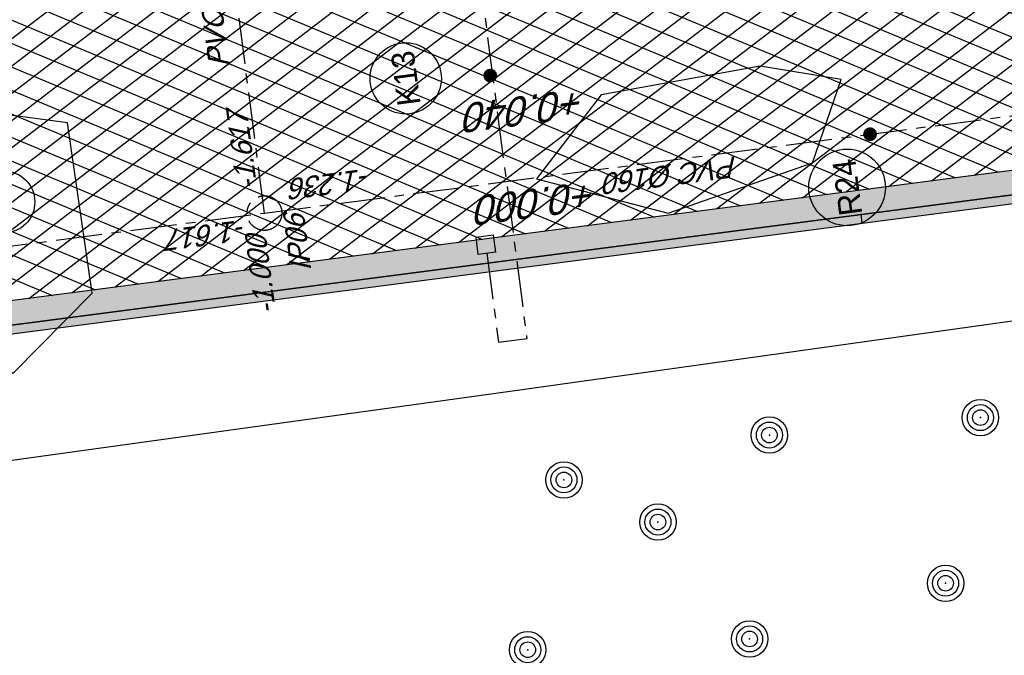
# Model space of a CAD drawing. Extents: x 117893332 to 118394757, y 454959407 to 455669244.
# Tile 33 of 256: x 118257453 to 118274485, y 455155295 to 455166288. Entities that reach past the tile are written whole.
import ezdxf
from ezdxf.enums import TextEntityAlignment as Align

# ---------------------------------------------------------------- set-up
doc = ezdxf.new("R2010")
doc.units = 0
doc.header["$LTSCALE"] = 200
doc.linetypes.add('Tauw_L_Center2', pattern=[6.499, 4, -0.833, 0.833, -0.833])
doc.layers.get('0').update_dxf_attribs({"linetype": 'CONTINUOUS'})
doc.layers.add('INFO', color=6, linetype='CONTINUOUS', plot=False)
for name, color, linetype in [('ZU_B_A_EB00----AFRASTERING~-_-----', 1, 'CONTINUOUS'), ('ZU_B_A_EB00----boom~-_-----', 1, 'CONTINUOUS'), ('ZU_N_-_AL999---LK_pvc125_sdr34__20_^200~M_-----', 7, 'CONTINUOUS'), ('ZU_N_-_AL999---LR_pvc160_sdr34__18_^200~-_-----', 7, 'CONTINUOUS'), ('ZU_N_-_AL999---LR_pvc160_sdr34__20_^200~M_-----', 7, 'CONTINUOUS'), ('ZU_N_-_AL999---LR_pvc200_sdr34__18_^200~-_-----', 7, 'CONTINUOUS'), ('ZU_N_-_AL999---LR_pvc200_sdr34__18_^200~N_-----', 7, 'CONTINUOUS'), ('ZU_N_-_AL999---SYM_HWAINSPECTIEPUT__18_^200~-_-----', 7, 'CONTINUOUS'), ('ZU_N_-_EL999---LK_pvc125_sdr34~H_-----', 2, 'Tauw_L_Center2'), ('ZU_N_-_EL999---LR_pvc160_sdr34~H_-----', 2, 'Tauw_L_Center2'), ('ZU_N_-_EL999---LR_pvc200_sdr34~H_-----', 2, 'Tauw_L_Center2'), ('ZU_N_-_EL999---SYM_HWAINSPECTIEPUT~-_002--', 2, 'Tauw_L_Center2'), ('ZU_N_-_EL999---SYM_STRAATKOLK~-_----c', 7, 'Tauw_L_Center2'), ('ZU_N_-_ML999---LK_pvc125_sdr34__20_^200~M_-----', 7, 'CONTINUOUS'), ('ZU_N_-_ML999---LR_pvc160_sdr34__20_^200~M_-----', 7, 'CONTINUOUS'), ('ZU_N_-_ML999---LR_pvc200_sdr34__20_^200~M_-----', 7, 'CONTINUOUS'), ('ZU_N_-_TVRH----tekst__25_^200~-_-----', 253, 'CONTINUOUS'), ('ZU_N_A_EB00----AFRASTERING~-_-----', 7, 'Tauw_Hekwerk'), ('ZU_N_A_EV02----_kant molgoot ov betonstraatsteen~k_-----', 253, 'CONTINUOUS'), ('ZU_N_A_HV01----_arcering verharding gv asfalt~v_-----', 253, 'CONTINUOUS'), ('ZU_N_A_HV02----molgoot ov betonstraatsteen~v_-----', 253, 'CONTINUOUS')]:
    doc.layers.add(name, color=color, linetype=linetype)
doc.styles.add('TAUW-ISOCP', font='tcb_isocp.shx')
doc.styles.add('tcb_isocp', font='tcb_isocp.shx')
doc.linetypes.add('Tauw_Hekwerk', pattern='A,9,-2.5,[150,tcb_ltype.shx,S=0.75,R=0,X=0,Y=0],-2.5', length=14)

# ---------------------------------------------------------------- blocks, each defined once
blk = doc.blocks.new('RONDJEPUNT', base_point=(5, 0))
blk.add_circle((5, 0), 0.45)
blk.add_point((5, 0))
blk = doc.blocks.new('60')
for xscale, yscale, zscale in [(0.7, 0.7, 0.7), (0.5, 0.5, 0.5), (0.3, 0.3, 0.3)]:
    blk.add_blockref('RONDJEPUNT', (-0.021, -0.024), dxfattribs=dict(xscale=xscale, yscale=yscale, zscale=zscale))

msp = doc.modelspace()

# ---------------------------------------------------------------- hatches: boundary and pattern name
at = {"layer": 'ZU_N_A_EV02----_kant molgoot ov betonstraatsteen~k_-----'}
h = msp.add_hatch(dxfattribs=at)
h.set_pattern_fill('HONEY', color=256, scale=3000)
h.set_pattern_definition([(97.416, (118248805, 455213277.6), (-10024.1, 13103.2), [9525, -19050]), (217.416, (118248805, 455213277.6), (-6335.7, -15232.7), [9525, -19050]), (157.416, (118248805, 455213277.6), (-16359.8, -2129.5), [-19050, 9525])])
edge = h.paths.add_edge_path()
edge.add_line((118286452.5, 455164797.5), (118286471.9, 455164648.8))
edge.add_line((118286471.9, 455164648.8), (118215014.8, 455155347.4))
edge.add_line((118215014.8, 455155347.4), (118214995.4, 455155496.2))
edge.add_line((118214995.4, 455155496.2), (118286450.7, 455164811.4))
h = msp.add_hatch(dxfattribs=at)
h.set_pattern_fill('HONEY', color=256, scale=30)
h.set_pattern_definition([(97.41631, (118248804.675, 455213277.585), (-100.24085, 131.03228), [95.25, -190.5]), (217.41631, (118248804.675, 455213277.585), (-63.35686, -152.32726), [95.25, -190.5]), (157.41631, (118248804.675, 455213277.585), (-163.5977, -21.29498), [-190.5, 95.25])])
h.paths.add_polyline_path([(118286471.9, 455164648.8), (118286452.5, 455164797.5), (118215144.2, 455155515.5), (118214995.4, 455155496.2), (118215014.8, 455155347.4)])
at = {"layer": 'ZU_N_A_HV01----_arcering verharding gv asfalt~v_-----'}
h = msp.add_hatch(dxfattribs=at)
h.set_pattern_fill('ASFALT', color=256, scale=3000)
h.set_pattern_definition([(157.41631, (118248804.68, 455213277.6), (-144.0122, -346.24485), []), (217.41631, (118248804.68, 455213277.6), (227.85075, -297.8406), [])])
h.paths.add_polyline_path([(118253562.5, 455173882.8, -0.413671), (118245855.8, 455163886.8), (118232779.4, 455162183.4, -0.2396014), (118226539.3, 455164396.4), (118222931.6, 455163926.7), (118222383.7, 455168135.5), (118218106.9, 455167574.6), (118214434.7, 455164219.5), (118215506.4, 455155986.2), (118286398.3, 455165214), (118285827.7, 455169598.1), (118269443.6, 455167465.5, -0.4142136), (118257765.8, 455176453.3), (118256227.9, 455188268.7, -0.4142136), (118265215.7, 455199946.5), (118292266.1, 455203467.5), (118291600.1, 455208584.4), (118288512.1, 455208182.4, -0.4142136), (118286360.3, 455209838.5), (118282082.5, 455242702.4), (118277103.6, 455242054.3, -0.4142136), (118269661, 455247782.5), (118267518.7, 455264240.6), (118262945.7, 455263645.4), (118267639.6, 455227475.9), (118267223.1, 455227422), (118267223.1, 455227421.8), (118252708.4, 455225559), (118252749.8, 455225241.2), (118251437.4, 455225070.9), (118250715, 455230620.6), (118243327.3, 455287376.9), (118243629.7, 455287416.2), (118243124.4, 455290872.4), (118240928.7, 455307740.1, -0.4142135), (118245603.8, 455313814.3), (118274546.5, 455317581.7), (118274030.2, 455321548.3), (118245583.3, 455317845.4, -0.4142136), (118239509, 455322520.5), (118233549.8, 455368302.3, 0.4142136), (118222813.3, 455376565.6), (118207809.9, 455374612.7, 0.4142136), (118199546.6, 455363876.2), (118205505.9, 455318094.4, -0.4142124), (118200830.9, 455312020.1), (118163460.6, 455307155.6), (118165370.9, 455292480.2), (118168069.6, 455292831.5), (118168020.6, 455293207.6, -0.4142129), (118177008.5, 455304885.4), (118193278.4, 455307003.2, -0.1343417), (118196112.3, 455306610.7), (118204322.8, 455303093.5), (118205538.1, 455305921.5, -0.2648124), (118209818.1, 455309156.2), (118230144.2, 455311802, -0.4142136), (118236218.5, 455307127), (118240860.1, 455271468.1, -0.4142136), (118236185, 455265393.9), (118214173, 455262528.6), (118214897.7, 455256960.6, -0.4142136), (118212810.3, 455254248.5), (118211683.3, 455254101.8), (118212034, 455251407.1), (118215577.2, 455248630.1), (118219142.1, 455249094.1), (118218436.6, 455254511.8, -0.4142294), (118220524, 455257224), (118236969.8, 455259364.7, -0.414213), (118243044, 455254689.7), (118246252.7, 455230039.7)])
h.paths.add_polyline_path([(118261528.7, 455214269.2, -0.4142136), (118263616.1, 455216981.4), (118275257.9, 455218496.7, -0.4142136), (118277970, 455216409.4), (118278976.7, 455208675.7, -0.4142136), (118276889.3, 455205963.6), (118274097.8, 455205600.3, -0.4142136), (118272506.4, 455206825.1), (118272485.3, 455206987.6), (118269242.6, 455206565.5), (118269263.8, 455206403, -0.4142136), (118268038.9, 455204811.6), (118265247.5, 455204448.2, -0.4142136), (118262535.4, 455206535.6)], flags=16)
h.paths.add_polyline_path([(118241537.9, 455300913.5), (118240100, 455300726.2), (118239912.7, 455302164.1), (118241350.6, 455302351.4)], flags=16)
h.paths.add_polyline_path([(118240440.7, 455309039.9), (118239002.9, 455308852.6), (118238815.6, 455310290.4), (118240253.4, 455310477.7)], flags=16)
h.paths.add_polyline_path([(118229627.9, 455315768.6), (118215546.7, 455313935.7, -0.4142136), (118209472.4, 455318610.7), (118204138, 455359592.1, -0.4142395), (118213125.7, 455371270.9), (118217290.6, 455371813, -0.4142136), (118228968.4, 455362825.1), (118234303, 455321842.8, -0.4142136)], flags=16)
h.paths.add_polyline_path([(118229573.7, 455316185), (118215492.5, 455314352.1, -0.4142136), (118209888.9, 455318664.9), (118204554.5, 455359646.4, -0.41424), (118213180, 455370854.4), (118217344.8, 455371396.5, -0.4142136), (118228551.9, 455362770.9), (118233886.5, 455321788.6, -0.4142136)], flags=0)
h.paths.add_polyline_path([(118232786.1, 455366810.1), (118231546.6, 455366648.6), (118231359.3, 455368086.5), (118232598.8, 455368248)], flags=0)
at = {"layer": 'ZU_N_A_HV02----molgoot ov betonstraatsteen~v_-----'}
h = msp.add_hatch(dxfattribs=at)
h.set_pattern_fill('BRICK', color=256, scale=33.07086)
h.set_pattern_definition([(97.41631, (118248804.68, 455213277.58), (-208.2432, -27.10636), []), (187.4163, (118248804.68, 455213277.6), (54.2127, -416.4864), [210, -210]), (187.4163, (118248777.57, 455213485.83), (54.2127, -416.4864), [-210, 210])])
h.paths.add_polyline_path([(118236130.8, 455265810.4), (118213702.3, 455262890.9), (118213756.5, 455262474.4), (118214481.2, 455256906.4, -0.4142136), (118212756.1, 455254665), (118211212.6, 455254464), (118211639.7, 455251182.5), (118215456.8, 455248190.8), (118219612.8, 455248731.8), (118218853.1, 455254566, -0.4142295), (118220578.2, 455256807.5), (118237024, 455258948.2, -0.4142136), (118242627.6, 455254635.5), (118245836.2, 455229985.5), (118253115.1, 455174065.7, -0.4217249), (118245799.5, 455164303), (118232725.2, 455162599.9, -0.2477246), (118226700.8, 455164841), (118223293.5, 455164399.8), (118222746, 455168606.4), (118217921.3, 455167973.9), (118213990, 455164382.1), (118215144.2, 455155515.5), (118286452.5, 455164797.5), (118286398.3, 455165214), (118215506.4, 455155986.2), (118214434.7, 455164219.5), (118218106.9, 455167574.6), (118222383.7, 455168135.5), (118222931.6, 455163926.7), (118226539.3, 455164396.4, 0.2396014), (118232779.4, 455162183.4), (118245855.8, 455163886.8, 0.413671), (118253562.5, 455173882.8), (118246252.7, 455230039.7), (118243044, 455254689.7, 0.414213), (118236969.8, 455259364.7), (118220524, 455257224, 0.4142294), (118218436.6, 455254511.8), (118219142.1, 455249094.1), (118215577.2, 455248630.1), (118212034, 455251407.1), (118211683.3, 455254101.8), (118212810.3, 455254248.5, 0.4142136), (118214897.7, 455256960.6), (118214173, 455262528.6), (118236185, 455265393.9, 0.4142136), (118240860.1, 455271468.1), (118236218.5, 455307127, 0.4142136), (118230144.2, 455311802), (118209818.1, 455309156.2, 0.2648124), (118205538.1, 455305921.5), (118204322.8, 455303093.5), (118196112.3, 455306610.7, 0.1343417), (118193278.4, 455307003.2), (118177008.5, 455304885.4, 0.4142129), (118168020.6, 455293207.6), (118168069.6, 455292831.5), (118168486.1, 455292885.7), (118168437.1, 455293261.8, -0.4142129), (118177062.7, 455304468.9), (118193332.6, 455306586.7, -0.1343417), (118195946.9, 455306224.6), (118199133.4, 455304859.6), (118204543.5, 455302542), (118205924.4, 455305755.6, -0.2648231), (118209872.9, 455308739.8), (118222173, 455310340.9), (118230198.4, 455311385.5, -0.4142144), (118235802, 455307072.8), (118240443.6, 455271413.9, -0.4142136)])

# ---------------------------------------------------------------- linework, layer by layer
at = {"layer": 'INFO'}
for points in [[(118266392.5, 455163536), (118268668.2, 455162938.9), (118271164.4, 455163813.6), (118271663.9, 455165252.8), (118270260.3, 455165482.4), (118267508.7, 455164986.8)], [(118254303, 455162400.1), (118257340.3, 455160175.6), (118258706.3, 455161556), (118258279.2, 455164506.8), (118255351.7, 455164898.8), (118254478.2, 455162271.8)]]:
    msp.add_lwpolyline(points, close=True, dxfattribs=at)
at = {"layer": 'ZU_B_A_EB00----AFRASTERING~-_-----'}
msp.add_lwpolyline([(118266143.6, 455159894.8), (118276024, 455161277.8), (118293225.7, 455163674), (118295270.6, 455166459.6), (118293831.9, 455189533.6), (118292439.1, 455201163.4), (118292198.2, 455203113.3)], dxfattribs=at)
at = {"layer": 'ZU_N_-_EL999---LK_pvc125_sdr34~H_-----', "flags": 128}
msp.add_lwpolyline([(118265535.1, 455162248.5), (118265735.2, 455160711.5), (118266231, 455160776), (118265236.3, 455168417.5), (118264852.6, 455168529.9), (118264782.4, 455168289.9)], dxfattribs=at)
at = {"layer": 'ZU_N_-_EL999---LR_pvc160_sdr34~H_-----'}
msp.add_lwpolyline([(118261687.7, 455162943.8), (118286382.4, 455166158.2)], dxfattribs=at)
at = {"layer": 'ZU_N_-_EL999---LR_pvc200_sdr34~H_-----'}
for points in [[(118261687.7, 455162943.8), (118257800.6, 455192805.9)], [(118224569.3, 455158112.2), (118261687.7, 455162943.8)]]:
    msp.add_lwpolyline(points, dxfattribs=at)
at = {"layer": 'ZU_N_-_EL999---SYM_HWAINSPECTIEPUT~-_002--', "lineweight": -3}
msp.add_circle((118261687.7, 455162943.8), 300, dxfattribs=at)
at = {"layer": 'ZU_N_-_EL999---SYM_STRAATKOLK~-_----c', "lineweight": -3}
msp.add_lwpolyline([(118265645.1, 455162565.4), (118265683.8, 455162267.9), (118265386.4, 455162229.2), (118265347.6, 455162526.7)], close=True, dxfattribs=at)
at = {"layer": 'ZU_N_-_ML999---LK_pvc125_sdr34__20_^200~M_-----', "flags": 128}
msp.add_lwpolyline([(118265593.2, 455165321.5, 0, 0, 0), (118265713.2, 455165325.5, 0, 91.8, 0), (118265704, 455165325.2, 91.8, 169.7, 0), (118265678, 455165324.3, 169.7, 221.7, 0), (118265639.1, 455165323, 221.7, 240, 0), (118265593.2, 455165321.5, 240, 221.7, 0), (118265547.3, 455165320, 221.7, 169.7, 0), (118265508.4, 455165318.7, 169.7, 91.8, 0), (118265482.4, 455165317.8, 91.8, 0, 0), (118265473.3, 455165317.5, 0, 0, 0), (118265593.2, 455165321.5, 0, 0, 0), (118264746.6, 455165293.4, 0, 0, 0)], format="xyseb", dxfattribs=at)
at = {"layer": 'ZU_N_-_ML999---LK_pvc125_sdr34__20_^200~M_-----'}
msp.add_circle((118264130.2, 455165272.9), 616.8, dxfattribs=at)
at = {"layer": 'ZU_N_-_ML999---LR_pvc160_sdr34__20_^200~M_-----', "flags": 128}
msp.add_lwpolyline([(118272163.1, 455164307.4, 0, 0, 0), (118272210.7, 455164417.5, 0, 91.8, 0), (118272207.1, 455164409.1, 91.8, 169.7, 0), (118272196.8, 455164385.3, 169.7, 221.7, 0), (118272181.3, 455164349.5, 221.7, 240, 0), (118272163.1, 455164307.4, 240, 221.7, 0), (118272144.9, 455164265.2, 221.7, 169.7, 0), (118272129.5, 455164229.4, 169.7, 91.8, 0), (118272119.2, 455164205.6, 91.8, 0, 0), (118272115.6, 455164197.2, 0, 0, 0), (118272163.1, 455164307.4, 0, 0, 0), (118272028.7, 455163995.7, 0, 0, 0)], format="xyseb", dxfattribs=at)
at = {"layer": 'ZU_N_-_ML999---LR_pvc160_sdr34__20_^200~M_-----'}
msp.add_circle((118271766, 455163387.1), 662.8, dxfattribs=at)
at = {"layer": 'ZU_N_-_ML999---LR_pvc200_sdr34__20_^200~M_-----'}
msp.add_circle((118257177.1, 455163135.2), 537.3, dxfattribs=at)
at = {"layer": 'ZU_N_A_EB00----AFRASTERING~-_-----'}
msp.add_line((118248994.6, 455157514.9), (118266143.6, 455159894.8), dxfattribs=at)
at = {"layer": 'ZU_N_A_EV02----_kant molgoot ov betonstraatsteen~k_-----'}
msp.add_lwpolyline([(118245836.2, 455229985.5), (118253115.1, 455174065.7, -0.4217249), (118245799.5, 455164303), (118232725.2, 455162599.9, -0.2477246), (118226700.8, 455164841), (118223293.5, 455164399.8), (118222746, 455168606.4), (118217921.3, 455167973.9), (118213990, 455164382.1), (118215144.2, 455155515.5), (118215144.2, 455155515.5), (118286452.5, 455164797.5), (118286398.3, 455165214), (118215506.4, 455155986.2), (118214434.7, 455164219.5), (118218106.9, 455167574.6), (118222383.7, 455168135.5), (118222931.6, 455163926.7), (118226539.3, 455164396.4, 0.2396014), (118232779.4, 455162183.4), (118245855.8, 455163886.8, 0.4141865), (118253560.4, 455173898.4)], format="xyb", dxfattribs=at)
at = {"layer": 'ZU_N_A_EV02----_kant molgoot ov betonstraatsteen~k_-----', "flags": 128}
msp.add_lwpolyline([(118215144.2, 455155515.5), (118214995.4, 455155496.2), (118215014.8, 455155347.4), (118286471.9, 455164648.8), (118286452.5, 455164797.5)], close=True, dxfattribs=at)
msp.add_lwpolyline([(118215144.2, 455155515.5), (118214995.4, 455155496.2), (118215014.8, 455155347.4), (118286471.9, 455164648.8), (118286452.5, 455164797.5)], close=True, dxfattribs=at)

# ---------------------------------------------------------------- block references
at = {"layer": 'ZU_B_A_EB00----boom~-_-----', "xscale": 1000.000000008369, "yscale": 999.9999999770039, "zscale": 1000.000000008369, "rotation": 97.69665025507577}
for p in [(118274044.6, 455159422.8), (118270394.6, 455159121.8), (118266841.2, 455158345.8), (118268467.4, 455157617.2), (118273442.9, 455156558.5), (118270053.2, 455155594.9), (118266214.3, 455155408.6)]:
    msp.add_blockref('60', p, dxfattribs=at)

# ---------------------------------------------------------------- texts
at = {"layer": 'ZU_N_-_AL999---LK_pvc125_sdr34__20_^200~M_-----', "style": 'tcb_isocp'}
msp.add_text('K13', height=400, rotation=97.41631, dxfattribs=at).set_placement((118264130.2, 455165272.9), align=Align.MIDDLE)
at = {"layer": 'ZU_N_-_AL999---LR_pvc160_sdr34__18_^200~-_-----', "style": 'tcb_isocp', "oblique": 20.00024}
msp.add_text('PVC %%129160', height=360, rotation=187.41631, dxfattribs=at).set_placement((118269855.9, 455163929.4))
at = {"layer": 'ZU_N_-_AL999---LR_pvc160_sdr34__20_^200~M_-----', "style": 'tcb_isocp'}
msp.add_text('R24', height=400, rotation=97.41631, dxfattribs=at).set_placement((118271766, 455163387.1), align=Align.MIDDLE)
at = {"layer": 'ZU_N_-_AL999---LR_pvc200_sdr34__18_^200~-_-----', "style": 'tcb_isocp', "oblique": 20.00024}
msp.add_text('PVC %%129200', height=360, rotation=97.41631, dxfattribs=at).set_placement((118261088.6, 455165477.8))
at = {"layer": 'ZU_N_-_AL999---LR_pvc200_sdr34__18_^200~N_-----', "style": 'tcb_isocp', "oblique": 20.00024}
for s, rotation, p in [('-1.617', 97.41631, (118261564.6, 455163359.5)), ('-1.236', 187.41631, (118263494.1, 455163717.4)), ('-1.617', 187.41631, (118261355.7, 455162832.4)), ('-1.000', 97.41631, (118261888.8, 455161211.2))]:
    msp.add_text(s, height=360, rotation=rotation, dxfattribs=at).set_placement(p)
at = {"layer": 'ZU_N_-_AL999---SYM_HWAINSPECTIEPUT__18_^200~-_-----', "style": 'tcb_isocp', "oblique": 20.00024}
msp.add_text('IP06', height=360, rotation=97.4, dxfattribs=at).set_placement((118262499.9, 455161949.3))
at = {"layer": 'ZU_N_-_TVRH----tekst__25_^200~-_-----', "style": 'TAUW-ISOCP', "oblique": 20.00024}
for s, p in [('+0.040', (118267220.2, 455165107)), ('+0.000', (118267418.9, 455163507.9))]:
    msp.add_text(s, height=500, rotation=187.41631, dxfattribs=at).set_placement(p)

doc.saveas('drawing.dxf')
